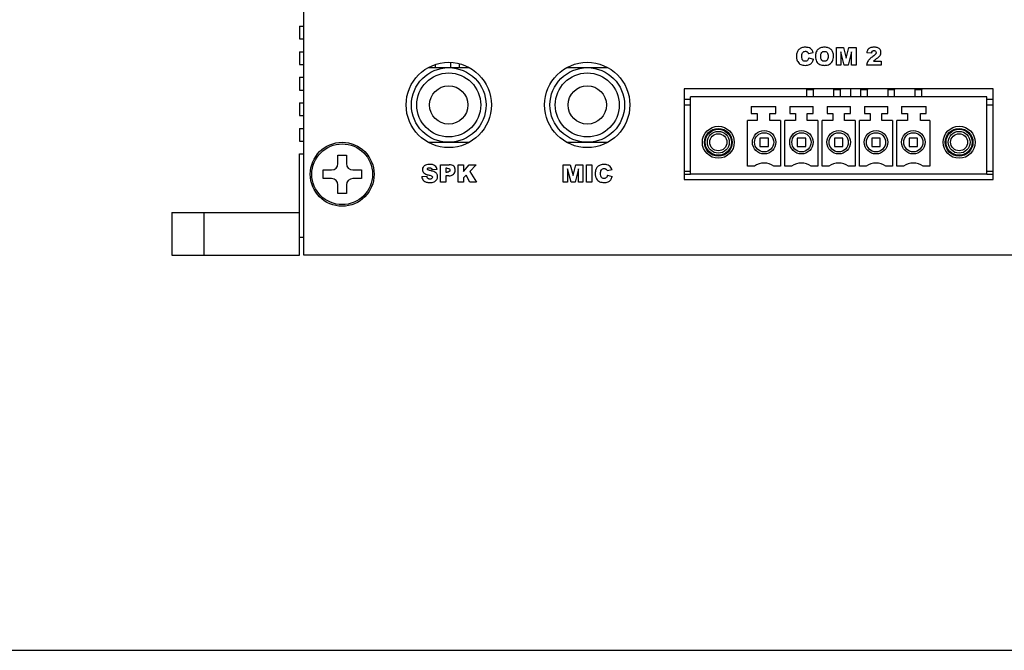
# Model space of a CAD drawing. Header units: millimetres. Extents: x 0 to 594, y 0 to 420.
# Tile 1 of 11: x 92 to 185, y 0 to 59. Entities that reach past the tile are written whole.
import ezdxf

# ---------------------------------------------------------------- set-up
doc = ezdxf.new("R2010")
doc.units = ezdxf.units.MM
doc.header["$LTSCALE"] = 32.67
for name, color, linetype in [('01_SUPPORT_M3_L19-SHAPE', 7, 'CONTINUOUS'), ('2D-A-FORMAT', 7, 'CONTINUOUS'), ('901311085-SHAPE', 7, 'CONTINUOUS'), ('AUDIO_PJ-317-SHAPE', 7, 'CONTINUOUS'), ('C-0284539-5-B-3D-SHAPE', 7, 'CONTINUOUS'), ('CASE_MPC-B1500A-SHAPE', 7, 'CONTINUOUS'), ('FRONT_COVER-MPC-B1500A-SHAPE', 7, 'CONTINUOUS'), ('INTEL_530_SSD_STANDARD_MO-SHAPE', 7, 'CONTINUOUS'), ('MIO-5373_BORAD-SHAPE', 7, 'CONTINUOUS'), ('SCREW-PLATE_HEAD-SHAPE', 7, 'CONTINUOUS'), ('SUB_PCB-MPC-SHAPE', 7, 'CONTINUOUS'), ('TB_OQ03A5_ANYTEK-SHAPE', 7, 'CONTINUOUS')]:
    doc.layers.add(name, color=color, linetype=linetype)

msp = doc.modelspace()

# ---------------------------------------------------------------- linework, layer by layer
at = {"layer": '01_SUPPORT_M3_L19-SHAPE', "color": 7, "linetype": 'CONTINUOUS'}
for p, q in [((131.420901, 54.665179), (131.420901, 54.95814)), ((132.864276, 54.665179), (132.864276, 55.156491))]:
    msp.add_line(p, q, dxfattribs=at)
at = {"layer": '2D-A-FORMAT', "color": 7, "linetype": 'CONTINUOUS'}
msp.add_line((0, 0), (594, 0), dxfattribs=at)
at = {"layer": '901311085-SHAPE', "color": 7, "linetype": 'CONTINUOUS'}
for p, q in [((166.300025, 52.665179), (166.287525, 52.615179)), ((166.287525, 51.915179), (166.287525, 52.615179)), ((166.287525, 52.615179), (166.907525, 52.615179)), ((166.895025, 52.665179), (166.907525, 52.615179)), ((166.907525, 51.915179), (166.907525, 52.615179)), ((168.840025, 52.665179), (168.827525, 52.615179)), ((168.827525, 51.915179), (168.827525, 52.615179)), ((168.827525, 52.615179), (169.447525, 52.615179)), ((169.435025, 52.665179), (169.447525, 52.615179)), ((169.447525, 51.915179), (169.447525, 52.615179)), ((171.380025, 52.665179), (171.367525, 52.615179)), ((171.367525, 51.915179), (171.367525, 52.615179)), ((171.367525, 52.615179), (171.987525, 52.615179)), ((171.975025, 52.665179), (171.987525, 52.615179)), ((171.987525, 51.915179), (171.987525, 52.615179)), ((173.920025, 52.665179), (173.907525, 52.615179)), ((173.907525, 51.915179), (173.907525, 52.615179)), ((173.907525, 52.615179), (174.527525, 52.615179)), ((174.515025, 52.665179), (174.527525, 52.615179)), ((174.527525, 51.915179), (174.527525, 52.615179)), ((176.460025, 52.665179), (176.447525, 52.615179)), ((176.447525, 51.915179), (176.447525, 52.615179)), ((176.447525, 52.615179), (177.067525, 52.615179)), ((177.055025, 52.665179), (177.067525, 52.615179)), ((177.067525, 51.915179), (177.067525, 52.615179))]:
    msp.add_line(p, q, dxfattribs=at)
at = {"layer": 'AUDIO_PJ-317-SHAPE', "color": 7, "linetype": 'CONTINUOUS'}
for p, q in [((130.749872, 54.665179), (134.605178, 54.665179)), ((143.749872, 54.665179), (147.605178, 54.665179)), ((130.749872, 47.665179), (134.605178, 47.665179)), ((143.749872, 47.665179), (147.605178, 47.665179))]:
    msp.add_line(p, q, dxfattribs=at)
for centre, radius in [((132.677525, 51.165179), 3.5), ((145.677525, 51.165179), 3.5), ((132.677525, 51.165179), 3), ((145.677525, 51.165179), 3), ((132.677525, 51.165179), 1.8), ((145.677525, 51.165179), 1.8)]:
    msp.add_circle(centre, radius, dxfattribs=at)
at = {"layer": 'C-0284539-5-B-3D-SHAPE', "color": 7, "linetype": 'CONTINUOUS'}
for p, q in [((155.377525, 44.665179), (155.377525, 51.915179)), ((183.177525, 51.915179), (155.377525, 51.915179)), ((183.177525, 44.665179), (183.177525, 51.915179)), ((161.061025, 51.015179), (161.061025, 50.365179)), ((161.061025, 51.015179), (163.372525, 51.015179)), ((163.372525, 50.365179), (163.372525, 51.015179)), ((164.682525, 51.015179), (164.682525, 50.365179)), ((164.682525, 51.015179), (166.872525, 51.015179)), ((166.872525, 50.365179), (166.872525, 51.015179)), ((168.182525, 51.015179), (168.182525, 50.365179)), ((168.182525, 51.015179), (170.372525, 51.015179)), ((170.372525, 50.365179), (170.372525, 51.015179)), ((171.682525, 51.015179), (171.682525, 50.365179)), ((171.682525, 51.015179), (173.872525, 51.015179)), ((173.872525, 50.365179), (173.872525, 51.015179)), ((175.182525, 51.015179), (175.182525, 50.365179)), ((175.182525, 51.015179), (177.494025, 51.015179)), ((177.494025, 50.365179), (177.494025, 51.015179)), ((161.061025, 50.365179), (161.611025, 50.365179)), ((161.611025, 50.365179), (161.611025, 49.715179)), ((162.822525, 49.715179), (162.822525, 50.365179)), ((162.822525, 50.365179), (163.372525, 50.365179)), ((164.682525, 50.365179), (165.232525, 50.365179)), ((165.232525, 50.365179), (165.232525, 49.715179)), ((166.322525, 49.715179), (166.322525, 50.365179)), ((166.322525, 50.365179), (166.872525, 50.365179)), ((168.182525, 50.365179), (168.732525, 50.365179)), ((168.732525, 50.365179), (168.732525, 49.715179)), ((169.822525, 49.715179), (169.822525, 50.365179)), ((169.822525, 50.365179), (170.372525, 50.365179)), ((171.682525, 50.365179), (172.232525, 50.365179)), ((172.232525, 50.365179), (172.232525, 49.715179)), ((173.322525, 49.715179), (173.322525, 50.365179)), ((173.322525, 50.365179), (173.872525, 50.365179)), ((175.182525, 50.365179), (175.732525, 50.365179)), ((175.732525, 50.365179), (175.732525, 49.715179)), ((176.944025, 49.715179), (176.944025, 50.365179)), ((176.944025, 50.365179), (177.494025, 50.365179)), ((160.731025, 45.415179), (160.731025, 49.715179)), ((161.611025, 49.715179), (160.731025, 49.715179)), ((163.824025, 49.715179), (162.822525, 49.715179)), ((163.824025, 49.715179), (163.824025, 45.415179)), ((164.231025, 45.415179), (164.231025, 49.715179)), ((165.232525, 49.715179), (164.231025, 49.715179)), ((167.324025, 49.715179), (166.322525, 49.715179)), ((167.324025, 49.715179), (167.324025, 45.415179)), ((167.731025, 45.415179), (167.731025, 49.715179)), ((168.732525, 49.715179), (167.731025, 49.715179)), ((170.824025, 49.715179), (169.822525, 49.715179)), ((170.824025, 49.715179), (170.824025, 45.415179)), ((171.231025, 45.415179), (171.231025, 49.715179)), ((172.232525, 49.715179), (171.231025, 49.715179)), ((174.324025, 49.715179), (173.322525, 49.715179)), ((174.324025, 49.715179), (174.324025, 45.415179)), ((174.731025, 45.415179), (174.731025, 49.715179)), ((175.732525, 49.715179), (174.731025, 49.715179)), ((177.824025, 49.715179), (176.944025, 49.715179)), ((177.824025, 49.715179), (177.824025, 45.415179)), ((161.877525, 48.065179), (161.877525, 47.265179)), ((162.677525, 48.065179), (161.877525, 48.065179)), ((162.677525, 47.265179), (162.677525, 48.065179)), ((165.377525, 48.065179), (165.377525, 47.265179)), ((166.177525, 48.065179), (165.377525, 48.065179)), ((166.177525, 47.265179), (166.177525, 48.065179)), ((168.877525, 48.065179), (168.877525, 47.265179)), ((169.677525, 48.065179), (168.877525, 48.065179)), ((169.677525, 47.265179), (169.677525, 48.065179)), ((172.377525, 48.065179), (172.377525, 47.265179)), ((173.177525, 48.065179), (172.377525, 48.065179)), ((173.177525, 47.265179), (173.177525, 48.065179)), ((175.877525, 48.065179), (175.877525, 47.265179)), ((176.677525, 48.065179), (175.877525, 48.065179)), ((176.677525, 47.265179), (176.677525, 48.065179)), ((161.877525, 47.265179), (162.677525, 47.265179)), ((165.377525, 47.265179), (166.177525, 47.265179)), ((168.877525, 47.265179), (169.677525, 47.265179)), ((172.377525, 47.265179), (173.177525, 47.265179)), ((175.877525, 47.265179), (176.677525, 47.265179)), ((161.36101, 45.415179), (160.731025, 45.415179)), ((163.824025, 45.415179), (163.19404, 45.415179)), ((164.86101, 45.415179), (164.231025, 45.415179)), ((167.324025, 45.415179), (166.69404, 45.415179)), ((168.36101, 45.415179), (167.731025, 45.415179)), ((170.824025, 45.415179), (170.19404, 45.415179)), ((171.86101, 45.415179), (171.231025, 45.415179)), ((174.324025, 45.415179), (173.69404, 45.415179)), ((175.36101, 45.415179), (174.731025, 45.415179)), ((177.824025, 45.415179), (177.19404, 45.415179)), ((183.177525, 44.665179), (155.377525, 44.665179))]:
    msp.add_line(p, q, dxfattribs=at)
for centre, radius in [((157.977525, 47.665179), 1.5), ((180.577525, 47.665179), 1.5), ((157.977525, 47.665179), 1.3), ((157.977525, 47.665179), 1.225), ((157.977525, 47.665179), 1.025), ((157.977525, 47.665179), 0.8), ((162.277525, 47.665179), 1.1), ((162.277525, 47.665179), 0.9), ((165.777525, 47.665179), 1.1), ((165.777525, 47.665179), 0.9), ((169.277525, 47.665179), 1.1), ((169.277525, 47.665179), 0.9), ((172.777525, 47.665179), 1.1), ((172.777525, 47.665179), 0.9), ((176.277525, 47.665179), 1.1), ((176.277525, 47.665179), 0.9), ((180.577525, 47.665179), 1.3), ((180.577525, 47.665179), 1.225), ((180.577525, 47.665179), 1.025), ((180.577525, 47.665179), 0.8)]:
    msp.add_circle(centre, radius, dxfattribs=at)
for centre in [(162.277525, 44.165179), (165.777525, 44.165179), (169.277525, 44.165179), (172.777525, 44.165179), (176.277525, 44.165179)]:
    msp.add_arc(centre, 1.55, 53.75067912, 126.24932088, dxfattribs=at)
at = {"layer": 'CASE_MPC-B1500A-SHAPE', "color": 7, "linetype": 'CONTINUOUS'}
for p, q in [((118.677525, 58.565179), (118.677525, 57.365179)), ((118.677525, 58.565179), (119.077525, 58.565179)), ((118.677525, 57.365179), (119.077525, 57.365179)), ((118.677525, 56.165179), (118.677525, 54.965179)), ((118.677525, 56.165179), (119.077525, 56.165179)), ((118.677525, 54.965179), (119.077525, 54.965179)), ((118.677525, 53.765179), (118.677525, 52.565179)), ((118.677525, 53.765179), (119.077525, 53.765179)), ((118.677525, 52.565179), (119.077525, 52.565179)), ((118.677525, 51.365179), (118.677525, 50.165179)), ((118.677525, 51.365179), (119.077525, 51.365179)), ((118.677525, 50.165179), (119.077525, 50.165179)), ((118.677525, 48.965179), (118.677525, 47.765179)), ((118.677525, 48.965179), (119.077525, 48.965179)), ((118.677525, 47.765179), (119.077525, 47.765179)), ((118.677525, 37.065179), (118.677525, 46.565179)), ((118.677525, 46.565179), (119.077525, 46.565179)), ((106.677525, 41.065179), (106.677525, 37.065179)), ((106.677525, 41.065179), (118.677525, 41.065179)), ((109.677525, 41.065179), (109.677525, 37.065179)), ((118.677525, 38.765179), (119.077525, 38.765179)), ((106.677525, 37.065179), (118.677525, 37.065179))]:
    msp.add_line(p, q, dxfattribs=at)
at = {"layer": 'FRONT_COVER-MPC-B1500A-SHAPE', "color": 7, "linetype": 'CONTINUOUS'}
for p, q in [((119.077525, 37.065179), (119.077525, 96.165179)), ((169.057486, 54.910691), (169.057486, 56.552131)), ((169.057486, 56.552131), (169.724447, 56.552131)), ((169.724447, 56.552131), (169.981798, 55.553381)), ((169.981798, 55.553381), (170.237068, 56.552131)), ((170.237068, 56.552131), (170.903712, 56.552131)), ((170.903712, 56.552131), (170.903712, 54.910691)), ((166.890865, 56.069636), (166.442978, 55.969906)), ((166.462275, 55.582486), (166.906705, 55.448148)), ((169.792323, 54.910691), (169.472951, 56.162487)), ((169.472951, 56.162487), (169.472951, 54.910691)), ((170.488563, 56.162487), (170.168523, 54.910691)), ((170.488563, 54.910691), (170.488563, 56.162487)), ((172.375113, 56.019154), (171.918266, 56.056196)), ((169.472951, 54.910691), (169.057486, 54.910691)), ((170.168523, 54.910691), (169.792323, 54.910691)), ((170.903712, 54.910691), (170.488563, 54.910691)), ((173.252894, 54.910691), (171.884858, 54.910691)), ((172.540814, 55.282413), (173.252894, 55.282413)), ((173.252894, 55.282413), (173.252894, 54.910691)), ((154.777525, 52.665179), (154.777525, 44.165179)), ((183.777525, 52.665179), (154.777525, 52.665179)), ((183.777525, 44.165179), (183.777525, 52.665179)), ((131.88815, 43.915172), (131.88815, 45.556576)), ((131.88815, 45.556576), (132.731183, 45.556576)), ((133.548357, 43.915172), (133.548357, 45.556576)), ((133.548357, 45.556576), (134.055475, 45.556576)), ((134.055475, 45.556576), (134.055475, 44.936287)), ((134.055475, 44.936287), (134.586723, 45.556576)), ((134.586723, 45.556576), (135.26127, 45.556576)), ((135.26127, 45.556576), (134.6625, 44.936993)), ((143.419749, 43.915172), (143.419749, 45.556576)), ((143.419749, 45.556576), (144.086746, 45.556576)), ((144.086746, 45.556576), (144.344062, 44.557862)), ((144.344062, 44.557862), (144.599367, 45.556576)), ((144.599367, 45.556576), (145.265976, 45.556576)), ((145.265976, 45.556576), (145.265976, 43.915172)), ((145.609793, 43.915172), (145.609793, 45.556576)), ((145.609793, 45.556576), (146.118287, 45.556576)), ((146.118287, 45.556576), (146.118287, 43.915172)), ((130.145992, 44.458097), (130.628627, 44.488436)), ((131.581198, 45.095284), (131.10336, 45.067203)), ((132.397702, 45.222919), (132.397702, 44.856701)), ((132.542058, 45.222919), (132.397702, 45.222919)), ((132.397702, 44.856701), (132.521703, 44.856701)), ((132.397702, 44.524243), (132.397702, 43.915172)), ((132.675373, 44.524243), (132.397702, 44.524243)), ((134.31766, 44.590212), (134.055475, 44.315645)), ((134.663523, 43.915172), (134.31766, 44.590212)), ((134.6625, 44.936993), (135.288116, 43.915172)), ((143.83525, 45.166933), (143.83525, 43.915172)), ((144.154585, 43.915172), (143.83525, 45.166933)), ((144.850862, 45.166933), (144.530787, 43.915172)), ((144.850862, 43.915172), (144.850862, 45.166933)), ((148.003813, 45.074082), (147.555927, 44.974352)), ((147.575224, 44.586967), (148.019653, 44.452594)), ((132.397702, 43.915172), (131.88815, 43.915172)), ((134.055475, 43.915172), (133.548357, 43.915172)), ((134.055475, 44.315645), (134.055475, 43.915172)), ((135.288116, 43.915172), (134.663523, 43.915172)), ((143.83525, 43.915172), (143.419749, 43.915172)), ((144.530787, 43.915172), (144.154585, 43.915172)), ((145.265976, 43.915172), (144.850862, 43.915172)), ((146.118287, 43.915172), (145.609793, 43.915172)), ((154.777525, 44.165179), (183.777525, 44.165179)), ((300.277525, 37.065179), (119.077525, 37.065179))]:
    msp.add_line(p, q, dxfattribs=at)
for centre, radius in [((132.677525, 51.165179), 4), ((145.677525, 51.165179), 4), ((122.677525, 44.665179), 2.85)]:
    msp.add_circle(centre, radius, dxfattribs=at)
for points, knots in [([(166.890865, 56.069636), (166.864472, 56.149041), (166.798406, 56.294559), (166.634116, 56.469758), (166.449665, 56.546899), (166.281978, 56.575713), (166.12624, 56.583324), (165.957857, 56.572415), (165.741049, 56.520804), (165.507129, 56.379216), (165.368277, 56.142366), (165.317613, 55.921585), (165.306775, 55.750695), (165.314472, 55.593113), (165.333546, 55.477941), (165.352853, 55.412766), (165.360333, 55.390919)], [0, 0, 0, 0, 0.093842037, 0.176738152, 0.262984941, 0.312412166, 0.367337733, 0.437482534, 0.500885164, 0.616285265, 0.732776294, 0.79750693, 0.869436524, 0.924033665, 0.974186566, 1, 1, 1, 1]), ([(168.789797, 55.74374), (168.789797, 55.862611), (168.762506, 56.089218), (168.585979, 56.379547), (168.347055, 56.52081), (168.124123, 56.57234), (167.937937, 56.584388), (167.752588, 56.572181), (167.532108, 56.518968), (167.2943, 56.374447), (167.116469, 56.080945), (167.08895, 55.850912), (167.08895, 55.730299)], [0, 0, 0, 0, 0.131663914, 0.246826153, 0.363323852, 0.427787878, 0.49933388, 0.569215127, 0.632730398, 0.749492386, 0.866406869, 1, 1, 1, 1]), ([(172.121035, 56.466227), (172.114975, 56.461715), (172.075105, 56.430473), (171.968562, 56.313159), (171.932848, 56.160628), (171.918266, 56.056196)], [0, 0, 0, 0, 0.048285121, 0.323573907, 1, 1, 1, 1]), ([(172.834325, 55.515317), (172.902566, 55.56353), (173.019007, 55.653254), (173.154295, 55.800841), (173.226192, 55.951105), (173.248313, 56.097698), (173.229395, 56.237582), (173.17041, 56.360822), (173.077475, 56.46207), (172.948657, 56.535744), (172.8157, 56.565915), (172.689571, 56.578285), (172.581585, 56.581259), (172.474828, 56.578194), (172.352946, 56.565251), (172.231624, 56.534424), (172.151336, 56.488786), (172.121035, 56.466227)], [0, 0, 0, 0, 0.116829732, 0.205087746, 0.27718435, 0.346309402, 0.409502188, 0.471723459, 0.534389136, 0.598810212, 0.676032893, 0.723023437, 0.776039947, 0.826947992, 0.872225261, 0.947376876, 1, 1, 1, 1]), ([(165.818385, 55.738731), (165.818385, 55.848891), (165.831664, 56.024512), (165.993834, 56.179996), (166.124437, 56.205572), (166.223835, 56.195858), (166.290788, 56.171898), (166.34851, 56.132798), (166.408195, 56.069113), (166.431108, 56.008195), (166.442978, 55.969906)], [0, 0, 0, 0, 0.317671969, 0.464665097, 0.614657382, 0.68490841, 0.751501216, 0.817220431, 0.884401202, 1, 1, 1, 1]), ([(166.462275, 55.582486), (166.451999, 55.535589), (166.426474, 55.45136), (166.362862, 55.341154), (166.2589, 55.272614), (166.131864, 55.257558), (166.000311, 55.276889), (165.882909, 55.36476), (165.824344, 55.532563), (165.818385, 55.661772), (165.818385, 55.738731)], [0, 0, 0, 0, 0.125031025, 0.228324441, 0.324460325, 0.436900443, 0.554506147, 0.663329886, 0.799575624, 1, 1, 1, 1]), ([(166.163261, 54.882786), (166.286138, 54.882786), (166.518924, 54.907646), (166.796567, 55.129206), (166.87998, 55.337005), (166.906705, 55.448148)], [0, 0, 0, 0, 0.36267376, 0.66261108, 1, 1, 1, 1]), ([(167.08895, 55.730299), (167.08895, 55.64189), (167.103247, 55.475044), (167.18891, 55.251656), (167.322656, 55.080223), (167.497167, 54.958757), (167.671602, 54.906684), (167.827383, 54.886043), (167.956164, 54.880958), (168.084678, 54.886546), (168.240312, 54.910631), (168.413268, 54.973048), (168.581473, 55.100728), (168.75757, 55.343945), (168.789797, 55.583138), (168.789797, 55.74374)], [0, 0, 0, 0, 0.096867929, 0.181431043, 0.258462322, 0.331686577, 0.410682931, 0.455243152, 0.50378576, 0.551689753, 0.59595556, 0.676060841, 0.750216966, 0.824032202, 1, 1, 1, 1]), ([(167.596068, 55.728042), (167.596068, 55.851824), (167.614684, 56.043845), (167.794785, 56.180406), (167.937086, 56.203922), (168.079722, 56.181224), (168.258537, 56.051715), (168.282679, 55.867576), (168.282679, 55.750443)], [0, 0, 0, 0, 0.289871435, 0.395467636, 0.505466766, 0.619364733, 0.725701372, 1, 1, 1, 1]), ([(168.282679, 55.750443), (168.282679, 55.672357), (168.275902, 55.539738), (168.211184, 55.367113), (168.084574, 55.276373), (167.940843, 55.254722), (167.796241, 55.277205), (167.614879, 55.413676), (167.596068, 55.605071), (167.596068, 55.728042)], [0, 0, 0, 0, 0.176266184, 0.299027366, 0.400108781, 0.51109082, 0.620052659, 0.722415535, 1, 1, 1, 1]), ([(172.474667, 55.713401), (172.378996, 55.642586), (172.2179, 55.514723), (172.0285, 55.312325), (171.925083, 55.111925), (171.892537, 54.977657), (171.884858, 54.910691)], [0, 0, 0, 0, 0.347885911, 0.600573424, 0.802992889, 1, 1, 1, 1]), ([(172.375113, 56.019154), (172.38455, 56.087698), (172.406748, 56.191787), (172.512765, 56.26005), (172.591474, 56.271733), (172.669851, 56.25982), (172.754081, 56.206715), (172.790931, 56.123866), (172.786462, 56.068026), (172.785064, 56.058995)], [0, 0, 0, 0, 0.303999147, 0.414581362, 0.532927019, 0.646920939, 0.755516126, 0.960035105, 1, 1, 1, 1]), ([(172.785064, 56.058995), (172.782734, 56.043944), (172.77062, 56.001151), (172.72556, 55.924241), (172.621019, 55.825091), (172.530888, 55.755215), (172.474667, 55.713401)], [0, 0, 0, 0, 0.095892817, 0.277615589, 0.556810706, 1, 1, 1, 1]), ([(172.540814, 55.282413), (172.560013, 55.301319), (172.595659, 55.335343), (172.654459, 55.387047), (172.73358, 55.445288), (172.795734, 55.488716), (172.834325, 55.515317)], [0, 0, 0, 0, 0.215367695, 0.3938268, 0.625366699, 1, 1, 1, 1]), ([(165.360333, 55.390919), (165.379032, 55.336299), (165.433777, 55.218158), (165.555308, 55.065742), (165.724902, 54.948504), (165.932879, 54.892483), (166.081953, 54.882786), (166.163261, 54.882786)], [0, 0, 0, 0, 0.168541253, 0.377448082, 0.564039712, 0.761850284, 1, 1, 1, 1]), ([(130.904923, 45.584657), (130.768752, 45.584657), (130.530208, 45.568606), (130.262472, 45.369447), (130.190738, 45.128066), (130.229841, 44.923251), (130.353353, 44.766883), (130.562331, 44.656608), (130.729527, 44.609882), (130.826712, 44.58799)], [0, 0, 0, 0, 0.224759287, 0.380444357, 0.517981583, 0.61652941, 0.714225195, 0.835570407, 1, 1, 1, 1]), ([(131.581198, 45.095284), (131.56428, 45.234548), (131.413818, 45.554383), (131.069591, 45.584657), (130.904923, 45.584657)], [0, 0, 0, 0, 0.460027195, 1, 1, 1, 1]), ([(132.675373, 44.524243), (132.834409, 44.524243), (133.090237, 44.570108), (133.239695, 44.799799), (133.275622, 44.938027), (133.283723, 45.051561), (133.2761, 45.163647), (133.243712, 45.295744), (133.109954, 45.510449), (132.875527, 45.556576), (132.731183, 45.556576)], [0, 0, 0, 0, 0.273621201, 0.389058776, 0.450799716, 0.518396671, 0.583962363, 0.643265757, 0.75165433, 1, 1, 1, 1]), ([(148.003813, 45.074082), (147.977425, 45.153491), (147.91138, 45.299025), (147.747061, 45.474193), (147.562629, 45.551348), (147.39495, 45.580157), (147.239219, 45.587769), (147.07084, 45.576864), (146.854025, 45.525268), (146.620064, 45.383708), (146.481232, 45.146827), (146.430561, 44.926051), (146.419724, 44.755162), (146.42742, 44.597579), (146.446493, 44.4824), (146.465802, 44.417226), (146.473281, 44.395381)], [0, 0, 0, 0, 0.093844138, 0.176739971, 0.262980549, 0.312406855, 0.367326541, 0.437471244, 0.500874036, 0.616280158, 0.732779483, 0.797507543, 0.869429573, 0.924034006, 0.974189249, 1, 1, 1, 1]), ([(130.145992, 44.458097), (130.152595, 44.380553), (130.18809, 44.230327), (130.321672, 44.024485), (130.582804, 43.897982), (130.789479, 43.887267), (130.90838, 43.887267)], [0, 0, 0, 0, 0.218508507, 0.426505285, 0.666163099, 1, 1, 1, 1]), ([(130.839564, 44.217656), (130.821658, 44.221571), (130.765504, 44.239293), (130.664391, 44.318099), (130.636913, 44.425598), (130.628627, 44.488436)], [0, 0, 0, 0, 0.149557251, 0.480117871, 1, 1, 1, 1]), ([(130.7134, 45.079621), (130.693175, 45.096815), (130.658922, 45.157192), (130.70663, 45.240654), (130.7811, 45.274827), (130.860964, 45.281604), (130.946828, 45.272984), (131.004641, 45.24478), (131.027057, 45.225021), (131.028972, 45.223252)], [0, 0, 0, 0, 0.156703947, 0.35653994, 0.479545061, 0.63314568, 0.82343749, 0.984592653, 1, 1, 1, 1]), ([(130.88358, 45.019155), (130.833761, 45.029495), (130.773166, 45.041755), (130.720573, 45.073151), (130.7134, 45.079621)], [0, 0, 0, 0, 0.840444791, 1, 1, 1, 1]), ([(130.826712, 44.58799), (130.883027, 44.575623), (130.972398, 44.553155), (131.081197, 44.506485), (131.131775, 44.443136), (131.15331, 44.355369), (131.103016, 44.262508), (131.008668, 44.215679), (130.923272, 44.206888), (130.864633, 44.212175), (130.839564, 44.217656)], [0, 0, 0, 0, 0.217687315, 0.350037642, 0.435772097, 0.513882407, 0.679833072, 0.781634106, 0.903623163, 1, 1, 1, 1]), ([(130.90838, 43.887267), (131.042072, 43.887267), (131.289787, 43.911508), (131.572681, 44.135969), (131.660463, 44.43102), (131.6025, 44.665208), (131.484236, 44.801146), (131.346263, 44.888511), (131.141242, 44.959619), (130.979541, 44.99851), (130.88358, 45.019155)], [0, 0, 0, 0, 0.195388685, 0.349813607, 0.497853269, 0.620485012, 0.684355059, 0.756960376, 0.85654607, 1, 1, 1, 1]), ([(132.542058, 45.222919), (132.609032, 45.222919), (132.742228, 45.208687), (132.808093, 45.036567), (132.73036, 44.86549), (132.592448, 44.856701), (132.521703, 44.856701)], [0, 0, 0, 0, 0.288072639, 0.489871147, 0.695706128, 1, 1, 1, 1]), ([(146.473281, 44.395381), (146.491981, 44.340767), (146.546731, 44.222631), (146.668268, 44.07023), (146.837854, 43.952986), (147.045824, 43.896941), (147.194901, 43.887267), (147.276209, 43.887267)], [0, 0, 0, 0, 0.168526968, 0.377445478, 0.564029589, 0.761846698, 1, 1, 1, 1]), ([(146.931334, 44.743177), (146.931334, 44.853349), (146.944596, 45.028986), (147.106787, 45.184463), (147.237393, 45.210017), (147.336782, 45.200303), (147.403751, 45.176386), (147.461459, 45.137257), (147.521137, 45.07356), (147.544056, 45.012641), (147.555927, 44.974352)], [0, 0, 0, 0, 0.317695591, 0.464672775, 0.614656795, 0.68491773, 0.751486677, 0.817213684, 0.884404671, 1, 1, 1, 1]), ([(147.575224, 44.586967), (147.564949, 44.54006), (147.539428, 44.455818), (147.475818, 44.345606), (147.371865, 44.277076), (147.244833, 44.262045), (147.113293, 44.28137), (146.995845, 44.369193), (146.937321, 44.53702), (146.931334, 44.666217), (146.931334, 44.743177)], [0, 0, 0, 0, 0.125056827, 0.228353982, 0.324468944, 0.436891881, 0.554512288, 0.663332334, 0.799573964, 1, 1, 1, 1]), ([(147.276209, 43.887267), (147.399096, 43.887267), (147.631916, 43.912051), (147.909489, 44.133705), (147.992931, 44.341461), (148.019653, 44.452594)], [0, 0, 0, 0, 0.362705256, 0.662639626, 1, 1, 1, 1])]:
    msp.add_open_spline(points, degree=3, knots=knots, dxfattribs=at)
for points in [[(130.677867, 45.139506), (130.682227, 45.116441), (130.695871, 45.094522), (130.7134, 45.079621)], [(131.028972, 45.223252), (131.071114, 45.184337), (131.093632, 45.123793), (131.10336, 45.067203)]]:
    msp.add_open_spline(points, degree=3, dxfattribs=at)
at = {"layer": 'INTEL_530_SSD_STANDARD_MO-SHAPE', "color": 7, "linetype": 'CONTINUOUS'}
for p, q in [((155.377525, 51.665179), (154.777525, 51.665179)), ((154.777525, 51.165179), (155.377525, 51.165179)), ((183.777525, 51.665179), (183.177525, 51.665179)), ((183.177525, 51.165179), (183.777525, 51.165179)), ((154.777525, 44.965179), (155.377525, 44.965179)), ((183.177525, 44.965179), (183.777525, 44.965179))]:
    msp.add_line(p, q, dxfattribs=at)
at = {"layer": 'MIO-5373_BORAD-SHAPE', "color": 7, "linetype": 'CONTINUOUS'}
msp.add_line((133.676213, 54.665179), (133.676213, 55.035022), dxfattribs=at)
at = {"layer": 'SCREW-PLATE_HEAD-SHAPE', "color": 7, "linetype": 'CONTINUOUS'}
for p, q in [((122.277525, 45.665179), (122.277525, 46.465179)), ((122.277525, 46.465179), (123.077525, 46.465179)), ((123.077525, 46.465179), (123.077525, 45.665179)), ((120.877525, 44.265179), (120.877525, 45.065179)), ((120.877525, 45.065179), (121.677525, 45.065179)), ((123.677525, 45.065179), (124.477525, 45.065179)), ((124.477525, 45.065179), (124.477525, 44.265179)), ((121.677525, 44.265179), (120.877525, 44.265179)), ((122.277525, 42.865179), (122.277525, 43.665179)), ((123.077525, 43.665179), (123.077525, 42.865179)), ((124.477525, 44.265179), (123.677525, 44.265179)), ((123.077525, 42.865179), (122.277525, 42.865179))]:
    msp.add_line(p, q, dxfattribs=at)
msp.add_circle((122.677525, 44.665179), 3, dxfattribs=at)
for centre, start, end in [((121.677525, 45.665179), 270, 360), ((123.677525, 45.665179), 180, 270), ((121.677525, 43.665179), 0, 90), ((123.677525, 43.665179), 90, 180)]:
    msp.add_arc(centre, 0.6, start, end, dxfattribs=at)
at = {"layer": 'SUB_PCB-MPC-SHAPE', "color": 7, "linetype": 'CONTINUOUS'}
for p, q in [((154.777525, 44.665179), (155.377525, 44.665179)), ((183.177525, 44.665179), (183.777525, 44.665179))]:
    msp.add_line(p, q, dxfattribs=at)
at = {"layer": 'TB_OQ03A5_ANYTEK-SHAPE', "color": 7, "linetype": 'CONTINUOUS'}
msp.add_line((170.397525, 52.665179), (170.397525, 51.915179), dxfattribs=at)

doc.saveas('drawing.dxf')
